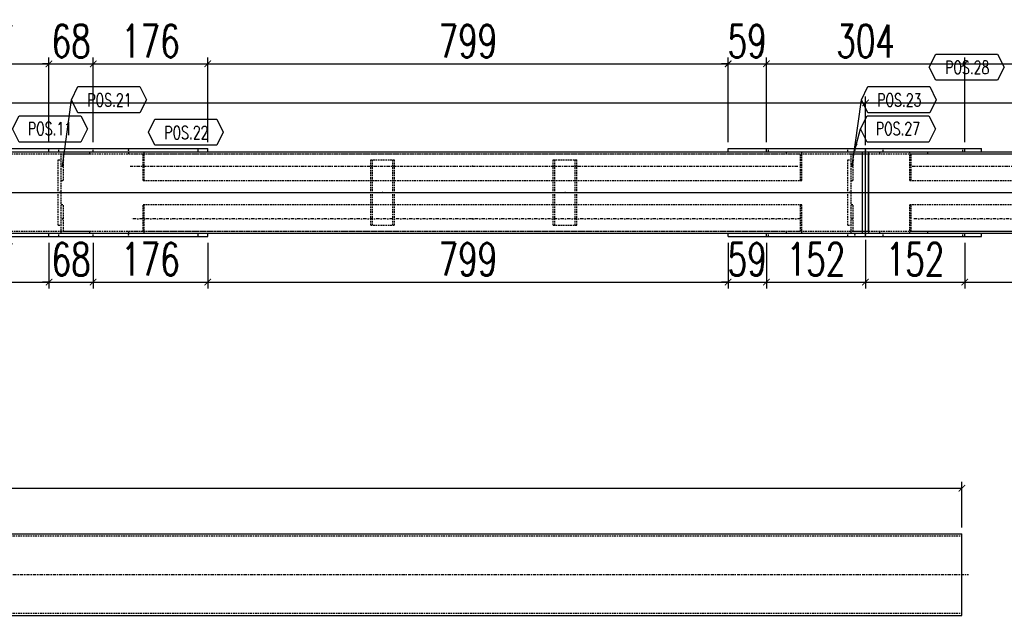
# Model space of a CAD drawing. Header units: feet. Extents: x -13577 to 173285, y -65833 to 34873.
# Tile 88 of 127: x 78324 to 79835, y -56091 to -55177. Entities that reach past the tile are written whole.
import ezdxf
from ezdxf.enums import TextEntityAlignment as Align

# ---------------------------------------------------------------- set-up
doc = ezdxf.new("R2010")
doc.units = ezdxf.units.FT
doc.header["$LTSCALE"] = 10
doc.header["$MEASUREMENT"] = 0
doc.linetypes.add('DASHDOT', pattern=[1, 0.5, -0.25, 0, -0.25])
doc.linetypes.add('HIDDEN', pattern=[0.375, 0.25, -0.125])
doc.layers.get('0').update_dxf_attribs({"linetype": 'CONTINUOUS'})
doc.layers.get('Defpoints').update_dxf_attribs({"linetype": 'CONTINUOUS'})
for name, color, linetype in [('A', 2, 'DASHDOT'), ('FORIR', 4, 'CONTINUOUS'), ('G', 3, 'CONTINUOUS'), ('POS_BOX', 6, 'CONTINUOUS'), ('POS_DES', 2, 'CONTINUOUS'), ('POS_MAT', 2, 'CONTINUOUS'), ('POS_NOT', 2, 'CONTINUOUS'), ('TR', 6, 'HIDDEN'), ('TXT1', 7, 'CONTINUOUS')]:
    doc.layers.add(name, color=color, linetype=linetype)
doc.styles.add('1', font='romans.shx', dxfattribs={"width": 0.7, "height": 50})
doc.styles.add('POS', font='ROMANS', dxfattribs={"width": 0.7})
doc.dimstyles.get("Standard").update_dxf_attribs({"dimtxt": 50, "dimasz": 1, "dimexe": 1, "dimexo": 1, "dimgap": 1, "dimtad": 1, "dimdec": 0, "dimdsep": 46, "dimtxsty": '1', "dimblk": 'ARCHTICK', "dimcen": 3, "dimclrd": 1, "dimclre": 1, "dimclrt": 3, "dimadec": 0, "dimazin": 0, "dimtfac": 1, "dimtdec": 0, "dimtix": 1, "dimtmove": 0, "dimatfit": 3, "dimfxl": 0, "dimtolj": 1, "dimarcsym": 0})

# ---------------------------------------------------------------- blocks, each defined once
blk = doc.blocks.new('P8_LAM')
blk.add_line((5.75, -3.08), (5.75, -3.08))
at = {"layer": 'POS_BOX'}
blk.add_lwpolyline([(11.5, 0), (10.5, -2), (1, -2), (0, 0), (1, 2), (10.5, 2)], close=True, dxfattribs=at)
at = {"style": 'POS', "width": 0.7}
blk.add_attdef('POS_PEZ', text='', height=2, dxfattribs=at).set_placement((5.75, -0.95), align=Align.CENTER)
at = {"style": 'POS', "width": 0.7, "flags": 1}
for tag, p in [('MAR_PEZ', (1, -3.15)), ('QTA_PEZ', (1, -3.69)), ('SUN_LIS', (1, -4.84)), ('PUN_LIS', (1, -4.3)), ('COD_PEZ', (1, -5.95)), ('MCL_PEZ', (1, -5.41)), ('DIM_PRO', (1, -6.59))]:
    blk.add_attdef(tag, p, '', height=0.35, dxfattribs=at)
at = {"layer": 'POS_DES', "style": 'POS', "width": 0.7, "flags": 1}
for tag, p in [('SPE_PRO', (3.38, -4.66)), ('LAR_PRO', (3.4, -4.12)), ('LUN_PRO', (3.37, -5.17))]:
    blk.add_attdef(tag, p, '', height=0.35, dxfattribs=at)
at = {"layer": 'POS_MAT', "style": 'POS', "width": 0.7, "flags": 1}
blk.add_attdef('MAT_PRO', text='', height=0.35, dxfattribs=at).set_placement((4.3, -3.18), align=Align.CENTER)
at = {"layer": 'POS_NOT', "style": 'POS', "width": 0.7, "flags": 1}
blk.add_attdef('NOT_PEZ', (3.41, -3.62), '', height=0.35, dxfattribs=at)
blk = doc.blocks.new('_ArchTick')
at = {"color": 0, "linetype": 'ByBlock', "const_width": 0.15}
blk.add_lwpolyline([(-0.5, -0.5), (0.5, 0.5)], dxfattribs=at)
blk = doc.blocks.new('P8_PRO')
at = {"layer": 'POS_BOX'}
blk.add_lwpolyline([(11.5, 0), (10.5, -2), (1, -2), (0, 0), (1, 2), (10.5, 2)], close=True, dxfattribs=at)
at = {"style": 'POS', "width": 0.7}
blk.add_attdef('POS_PEZ', text='', height=2, dxfattribs=at).set_placement((5.83, -1.05), align=Align.CENTER)
at = {"style": 'POS', "width": 0.7, "flags": 1}
for tag, p in [('MAR_PEZ', (1, -2.92)), ('QTA_PEZ', (1, -3.45)), ('SUN_LIS', (1, -4.58)), ('PUN_LIS', (1, -4.05)), ('COD_PEZ', (1, -5.68)), ('MCL_PEZ', (1, -5.14)), ('DIM_PRO', (1, -6.27))]:
    blk.add_attdef(tag, p, '', height=0.35, dxfattribs=at)
at = {"layer": 'POS_DES', "style": 'POS', "width": 0.7, "flags": 1}
for tag, p in [('NOM_PRO', (2.84, -2.9)), ('LUN_PRO', (2.82, -4.54))]:
    blk.add_attdef(tag, p, '', height=0.35, dxfattribs=at)
at = {"layer": 'POS_MAT', "style": 'POS', "width": 0.7, "flags": 1}
blk.add_attdef('MAT_PRO', (2.83, -3.44), '', height=0.35, dxfattribs=at)
at = {"layer": 'POS_NOT', "style": 'POS', "width": 0.7, "flags": 1}
blk.add_attdef('NOT_PEZ', (2.82, -4.01), '', height=0.35, dxfattribs=at)
blk = doc.blocks.new('3D_INFOPOS')
blk.add_point((0, 0))
at = {"layer": 'FORIR', "flags": 1}
for tag, p in [('POS_PEZ', (7.6, -4.3)), ('MAT_PRO', (7.6, -11.9))]:
    blk.add_attdef(tag, p, '', height=5.26, dxfattribs=at)
blk = doc.blocks.new('*D288')
at = {"layer": 'Defpoints', "color": 0}
for p in [(78171.6, -55509.4), (78368.7, -55509.4), (78368.7, -55579.4)]:
    blk.add_point(p, dxfattribs=at)
at = {"layer": 'TXT1', "color": 1, "lineweight": -2, "transparency": 16777216}
for p, q in [((78171.6, -55519.4), (78171.6, -55589.4)), ((78368.7, -55519.4), (78368.7, -55589.4)), ((78171.6, -55579.4), (78368.7, -55579.4))]:
    blk.add_line(p, q, dxfattribs=at)
at = {"layer": 'TXT1', "color": 1, "lineweight": -2, "transparency": 16777216, "xscale": 10, "yscale": 10, "zscale": 10, "rotation": 180}
blk.add_blockref('_ArchTick', (78171.6, -55579.4), dxfattribs=at)
at = {"layer": 'TXT1', "color": 1, "lineweight": -2, "transparency": 16777216, "xscale": 10, "yscale": 10, "zscale": 10}
blk.add_blockref('_ArchTick', (78368.7, -55579.4), dxfattribs=at)
at = {"layer": 'TXT1', "color": 3, "transparency": 16777216, "insert": (78270.1, -55544.4), "char_height": 50, "attachment_point": 5, "style": '1'}
blk.add_mtext('\\A1;197', dxfattribs=at)
blk = doc.blocks.new('*D289')
at = {"layer": 'Defpoints', "color": 0}
for p in [(78368.7, -55509.4), (78436.6, -55509.4), (78436.6, -55579.4)]:
    blk.add_point(p, dxfattribs=at)
at = {"layer": 'TXT1', "color": 1, "lineweight": -2, "transparency": 16777216}
for p, q in [((78368.7, -55519.4), (78368.7, -55589.4)), ((78436.6, -55519.4), (78436.6, -55589.4)), ((78368.7, -55579.4), (78358.7, -55579.4)), ((78368.7, -55579.4), (78436.6, -55579.4)), ((78436.6, -55579.4), (78446.6, -55579.4))]:
    blk.add_line(p, q, dxfattribs=at)
at = {"layer": 'TXT1', "color": 1, "lineweight": -2, "transparency": 16777216, "xscale": 10, "yscale": 10, "zscale": 10}
blk.add_blockref('_ArchTick', (78368.7, -55579.4), dxfattribs=at)
at = {"layer": 'TXT1', "color": 1, "lineweight": -2, "transparency": 16777216, "xscale": 10, "yscale": 10, "zscale": 10, "rotation": 180}
blk.add_blockref('_ArchTick', (78436.6, -55579.4), dxfattribs=at)
at = {"layer": 'TXT1', "color": 3, "transparency": 16777216, "insert": (78402.6, -55544.4), "char_height": 50, "attachment_point": 5, "style": '1'}
blk.add_mtext('\\A1;68', dxfattribs=at)
blk = doc.blocks.new('*D290')
at = {"layer": 'Defpoints', "color": 0}
for p in [(78436.6, -55509.4), (78612.4, -55509.4), (78612.4, -55579.4)]:
    blk.add_point(p, dxfattribs=at)
at = {"layer": 'TXT1', "color": 1, "lineweight": -2, "transparency": 16777216}
for p, q in [((78436.6, -55519.4), (78436.6, -55589.4)), ((78612.4, -55519.4), (78612.4, -55589.4)), ((78436.6, -55579.4), (78612.4, -55579.4))]:
    blk.add_line(p, q, dxfattribs=at)
at = {"layer": 'TXT1', "color": 1, "lineweight": -2, "transparency": 16777216, "xscale": 10, "yscale": 10, "zscale": 10, "rotation": 180}
blk.add_blockref('_ArchTick', (78436.6, -55579.4), dxfattribs=at)
at = {"layer": 'TXT1', "color": 1, "lineweight": -2, "transparency": 16777216, "xscale": 10, "yscale": 10, "zscale": 10}
blk.add_blockref('_ArchTick', (78612.4, -55579.4), dxfattribs=at)
at = {"layer": 'TXT1', "color": 3, "transparency": 16777216, "insert": (78524.5, -55544.4), "char_height": 50, "attachment_point": 5, "style": '1'}
blk.add_mtext('\\A1;176', dxfattribs=at)
blk = doc.blocks.new('*D291')
at = {"layer": 'Defpoints', "color": 0}
for p in [(78612.4, -55509.4), (79411.2, -55509.4), (79411.2, -55579.4)]:
    blk.add_point(p, dxfattribs=at)
at = {"layer": 'TXT1', "color": 1, "lineweight": -2, "transparency": 16777216}
for p, q in [((78612.4, -55519.4), (78612.4, -55589.4)), ((79411.2, -55519.4), (79411.2, -55589.4)), ((78612.4, -55579.4), (79411.2, -55579.4))]:
    blk.add_line(p, q, dxfattribs=at)
at = {"layer": 'TXT1', "color": 1, "lineweight": -2, "transparency": 16777216, "xscale": 10, "yscale": 10, "zscale": 10, "rotation": 180}
blk.add_blockref('_ArchTick', (78612.4, -55579.4), dxfattribs=at)
at = {"layer": 'TXT1', "color": 1, "lineweight": -2, "transparency": 16777216, "xscale": 10, "yscale": 10, "zscale": 10}
blk.add_blockref('_ArchTick', (79411.2, -55579.4), dxfattribs=at)
at = {"layer": 'TXT1', "color": 3, "transparency": 16777216, "insert": (79011.8, -55544.4), "char_height": 50, "attachment_point": 5, "style": '1'}
blk.add_mtext('\\A1;799', dxfattribs=at)
blk = doc.blocks.new('*D292')
at = {"layer": 'Defpoints', "color": 0}
for p in [(79411.2, -55509.4), (79469.9, -55509.4), (79469.9, -55579.4)]:
    blk.add_point(p, dxfattribs=at)
at = {"layer": 'TXT1', "color": 1, "lineweight": -2, "transparency": 16777216}
for p, q in [((79411.2, -55519.4), (79411.2, -55589.4)), ((79469.9, -55519.4), (79469.9, -55589.4)), ((79411.2, -55579.4), (79401.2, -55579.4)), ((79411.2, -55579.4), (79469.9, -55579.4)), ((79469.9, -55579.4), (79479.9, -55579.4))]:
    blk.add_line(p, q, dxfattribs=at)
at = {"layer": 'TXT1', "color": 1, "lineweight": -2, "transparency": 16777216, "xscale": 10, "yscale": 10, "zscale": 10}
blk.add_blockref('_ArchTick', (79411.2, -55579.4), dxfattribs=at)
at = {"layer": 'TXT1', "color": 1, "lineweight": -2, "transparency": 16777216, "xscale": 10, "yscale": 10, "zscale": 10, "rotation": 180}
blk.add_blockref('_ArchTick', (79469.9, -55579.4), dxfattribs=at)
at = {"layer": 'TXT1', "color": 3, "transparency": 16777216, "insert": (79440.5, -55544.4), "char_height": 50, "attachment_point": 5, "style": '1'}
blk.add_mtext('\\A1;59', dxfattribs=at)
blk = doc.blocks.new('*D293')
at = {"layer": 'Defpoints', "color": 0}
for p in [(79469.9, -55509.4), (79622.1, -55504.4), (79622.1, -55579.4)]:
    blk.add_point(p, dxfattribs=at)
at = {"layer": 'TXT1', "color": 1, "lineweight": -2, "transparency": 16777216}
for p, q in [((79469.9, -55519.4), (79469.9, -55589.4)), ((79622.1, -55514.4), (79622.1, -55589.4)), ((79469.9, -55579.4), (79622.1, -55579.4))]:
    blk.add_line(p, q, dxfattribs=at)
at = {"layer": 'TXT1', "color": 1, "lineweight": -2, "transparency": 16777216, "xscale": 10, "yscale": 10, "zscale": 10, "rotation": 180}
blk.add_blockref('_ArchTick', (79469.9, -55579.4), dxfattribs=at)
at = {"layer": 'TXT1', "color": 1, "lineweight": -2, "transparency": 16777216, "xscale": 10, "yscale": 10, "zscale": 10}
blk.add_blockref('_ArchTick', (79622.1, -55579.4), dxfattribs=at)
at = {"layer": 'TXT1', "color": 3, "transparency": 16777216, "insert": (79546, -55544.4), "char_height": 50, "attachment_point": 5, "style": '1'}
blk.add_mtext('\\A1;152', dxfattribs=at)
blk = doc.blocks.new('*D294')
at = {"layer": 'Defpoints', "color": 0}
for p in [(79622.1, -55504.4), (79774.4, -55509.4), (79774.4, -55579.4)]:
    blk.add_point(p, dxfattribs=at)
at = {"layer": 'TXT1', "color": 1, "lineweight": -2, "transparency": 16777216}
for p, q in [((79622.1, -55514.4), (79622.1, -55589.4)), ((79774.4, -55519.4), (79774.4, -55589.4)), ((79622.1, -55579.4), (79774.4, -55579.4))]:
    blk.add_line(p, q, dxfattribs=at)
at = {"layer": 'TXT1', "color": 1, "lineweight": -2, "transparency": 16777216, "xscale": 10, "yscale": 10, "zscale": 10, "rotation": 180}
blk.add_blockref('_ArchTick', (79622.1, -55579.4), dxfattribs=at)
at = {"layer": 'TXT1', "color": 1, "lineweight": -2, "transparency": 16777216, "xscale": 10, "yscale": 10, "zscale": 10}
blk.add_blockref('_ArchTick', (79774.4, -55579.4), dxfattribs=at)
at = {"layer": 'TXT1', "color": 3, "transparency": 16777216, "insert": (79698.2, -55544.4), "char_height": 50, "attachment_point": 5, "style": '1'}
blk.add_mtext('\\A1;152', dxfattribs=at)
blk = doc.blocks.new('*D295')
at = {"layer": 'Defpoints', "color": 0}
for p in [(79774.4, -55509.4), (80582, -55504.4), (80582, -55579.4)]:
    blk.add_point(p, dxfattribs=at)
at = {"layer": 'TXT1', "color": 1, "lineweight": -2, "transparency": 16777216}
for p, q in [((79774.4, -55519.4), (79774.4, -55589.4)), ((80582, -55514.4), (80582, -55589.4)), ((79774.4, -55579.4), (80582, -55579.4))]:
    blk.add_line(p, q, dxfattribs=at)
at = {"layer": 'TXT1', "color": 1, "lineweight": -2, "transparency": 16777216, "xscale": 10, "yscale": 10, "zscale": 10, "rotation": 180}
blk.add_blockref('_ArchTick', (79774.4, -55579.4), dxfattribs=at)
at = {"layer": 'TXT1', "color": 1, "lineweight": -2, "transparency": 16777216, "xscale": 10, "yscale": 10, "zscale": 10}
blk.add_blockref('_ArchTick', (80582, -55579.4), dxfattribs=at)
at = {"layer": 'TXT1', "color": 3, "transparency": 16777216, "insert": (80178.2, -55544.4), "char_height": 50, "attachment_point": 5, "style": '1'}
blk.add_mtext('\\A1;808', dxfattribs=at)
blk = doc.blocks.new('*D297')
at = {"layer": 'Defpoints', "color": 0}
for p in [(79622.1, -55304.4), (74772.1, -55379.4), (79622.1, -55379.4)]:
    blk.add_point(p, dxfattribs=at)
at = {"layer": 'TXT1', "color": 1, "lineweight": -2, "transparency": 16777216}
for p, q in [((74772.1, -55369.4), (74772.1, -55294.4)), ((79622.1, -55369.4), (79622.1, -55294.4)), ((74772.1, -55304.4), (79622.1, -55304.4))]:
    blk.add_line(p, q, dxfattribs=at)
at = {"layer": 'TXT1', "color": 1, "lineweight": -2, "transparency": 16777216, "xscale": 10, "yscale": 10, "zscale": 10, "rotation": 180}
blk.add_blockref('_ArchTick', (74772.1, -55304.4), dxfattribs=at)
at = {"layer": 'TXT1', "color": 1, "lineweight": -2, "transparency": 16777216, "xscale": 10, "yscale": 10, "zscale": 10}
blk.add_blockref('_ArchTick', (79622.1, -55304.4), dxfattribs=at)
at = {"layer": 'TXT1', "color": 3, "transparency": 16777216, "insert": (77197.1, -55269.4), "char_height": 50, "attachment_point": 5, "style": '1'}
blk.add_mtext('\\A1;4850', dxfattribs=at)
blk = doc.blocks.new('*D298')
at = {"layer": 'Defpoints', "color": 0}
for p in [(80582, -55304.4), (79622.1, -55379.4), (80582, -55379.4)]:
    blk.add_point(p, dxfattribs=at)
at = {"layer": 'TXT1', "color": 1, "lineweight": -2, "transparency": 16777216}
for p, q in [((79622.1, -55369.4), (79622.1, -55294.4)), ((80582, -55369.4), (80582, -55294.4)), ((79622.1, -55304.4), (80582, -55304.4))]:
    blk.add_line(p, q, dxfattribs=at)
at = {"layer": 'TXT1', "color": 1, "lineweight": -2, "transparency": 16777216, "xscale": 10, "yscale": 10, "zscale": 10, "rotation": 180}
blk.add_blockref('_ArchTick', (79622.1, -55304.4), dxfattribs=at)
at = {"layer": 'TXT1', "color": 1, "lineweight": -2, "transparency": 16777216, "xscale": 10, "yscale": 10, "zscale": 10}
blk.add_blockref('_ArchTick', (80582, -55304.4), dxfattribs=at)
at = {"layer": 'TXT1', "color": 3, "transparency": 16777216, "insert": (80102.1, -55269.4), "char_height": 50, "attachment_point": 5, "style": '1'}
blk.add_mtext('\\A1;960', dxfattribs=at)
blk = doc.blocks.new('*D314')
at = {"layer": 'Defpoints', "color": 0}
for p in [(78368.7, -55244.4), (78171.6, -55374.4), (78368.7, -55374.4)]:
    blk.add_point(p, dxfattribs=at)
at = {"layer": 'TXT1', "color": 1, "lineweight": -2, "transparency": 16777216}
for p, q in [((78171.6, -55364.4), (78171.6, -55234.4)), ((78368.7, -55364.4), (78368.7, -55234.4)), ((78171.6, -55244.4), (78368.7, -55244.4))]:
    blk.add_line(p, q, dxfattribs=at)
at = {"layer": 'TXT1', "color": 1, "lineweight": -2, "transparency": 16777216, "xscale": 10, "yscale": 10, "zscale": 10, "rotation": 180}
blk.add_blockref('_ArchTick', (78171.6, -55244.4), dxfattribs=at)
at = {"layer": 'TXT1', "color": 1, "lineweight": -2, "transparency": 16777216, "xscale": 10, "yscale": 10, "zscale": 10}
blk.add_blockref('_ArchTick', (78368.7, -55244.4), dxfattribs=at)
at = {"layer": 'TXT1', "color": 3, "transparency": 16777216, "insert": (78270.1, -55209.4), "char_height": 50, "attachment_point": 5, "style": '1'}
blk.add_mtext('\\A1;197', dxfattribs=at)
blk = doc.blocks.new('*D315')
at = {"layer": 'Defpoints', "color": 0}
for p in [(78436.6, -55244.4), (78368.7, -55374.4), (78436.6, -55374.4)]:
    blk.add_point(p, dxfattribs=at)
at = {"layer": 'TXT1', "color": 1, "lineweight": -2, "transparency": 16777216}
for p, q in [((78368.7, -55364.4), (78368.7, -55234.4)), ((78436.6, -55364.4), (78436.6, -55234.4)), ((78368.7, -55244.4), (78358.7, -55244.4)), ((78368.7, -55244.4), (78436.6, -55244.4)), ((78436.6, -55244.4), (78446.6, -55244.4))]:
    blk.add_line(p, q, dxfattribs=at)
at = {"layer": 'TXT1', "color": 1, "lineweight": -2, "transparency": 16777216, "xscale": 10, "yscale": 10, "zscale": 10}
blk.add_blockref('_ArchTick', (78368.7, -55244.4), dxfattribs=at)
at = {"layer": 'TXT1', "color": 1, "lineweight": -2, "transparency": 16777216, "xscale": 10, "yscale": 10, "zscale": 10, "rotation": 180}
blk.add_blockref('_ArchTick', (78436.6, -55244.4), dxfattribs=at)
at = {"layer": 'TXT1', "color": 3, "transparency": 16777216, "insert": (78402.6, -55209.4), "char_height": 50, "attachment_point": 5, "style": '1'}
blk.add_mtext('\\A1;68', dxfattribs=at)
blk = doc.blocks.new('*D316')
at = {"layer": 'Defpoints', "color": 0}
for p in [(78612.4, -55244.4), (78436.6, -55374.4), (78612.4, -55374.4)]:
    blk.add_point(p, dxfattribs=at)
at = {"layer": 'TXT1', "color": 1, "lineweight": -2, "transparency": 16777216}
for p, q in [((78436.6, -55364.4), (78436.6, -55234.4)), ((78612.4, -55364.4), (78612.4, -55234.4)), ((78436.6, -55244.4), (78612.4, -55244.4))]:
    blk.add_line(p, q, dxfattribs=at)
at = {"layer": 'TXT1', "color": 1, "lineweight": -2, "transparency": 16777216, "xscale": 10, "yscale": 10, "zscale": 10, "rotation": 180}
blk.add_blockref('_ArchTick', (78436.6, -55244.4), dxfattribs=at)
at = {"layer": 'TXT1', "color": 1, "lineweight": -2, "transparency": 16777216, "xscale": 10, "yscale": 10, "zscale": 10}
blk.add_blockref('_ArchTick', (78612.4, -55244.4), dxfattribs=at)
at = {"layer": 'TXT1', "color": 3, "transparency": 16777216, "insert": (78524.5, -55209.4), "char_height": 50, "attachment_point": 5, "style": '1'}
blk.add_mtext('\\A1;176', dxfattribs=at)
blk = doc.blocks.new('*D317')
at = {"layer": 'Defpoints', "color": 0}
for p in [(79411.2, -55244.4), (78612.4, -55374.4), (79411.2, -55374.4)]:
    blk.add_point(p, dxfattribs=at)
at = {"layer": 'TXT1', "color": 1, "lineweight": -2, "transparency": 16777216}
for p, q in [((78612.4, -55364.4), (78612.4, -55234.4)), ((79411.2, -55364.4), (79411.2, -55234.4)), ((78612.4, -55244.4), (79411.2, -55244.4))]:
    blk.add_line(p, q, dxfattribs=at)
at = {"layer": 'TXT1', "color": 1, "lineweight": -2, "transparency": 16777216, "xscale": 10, "yscale": 10, "zscale": 10, "rotation": 180}
blk.add_blockref('_ArchTick', (78612.4, -55244.4), dxfattribs=at)
at = {"layer": 'TXT1', "color": 1, "lineweight": -2, "transparency": 16777216, "xscale": 10, "yscale": 10, "zscale": 10}
blk.add_blockref('_ArchTick', (79411.2, -55244.4), dxfattribs=at)
at = {"layer": 'TXT1', "color": 3, "transparency": 16777216, "insert": (79011.8, -55209.4), "char_height": 50, "attachment_point": 5, "style": '1'}
blk.add_mtext('\\A1;799', dxfattribs=at)
blk = doc.blocks.new('*D318')
at = {"layer": 'Defpoints', "color": 0}
for p in [(79469.9, -55244.4), (79411.2, -55374.4), (79469.9, -55374.4)]:
    blk.add_point(p, dxfattribs=at)
at = {"layer": 'TXT1', "color": 1, "lineweight": -2, "transparency": 16777216}
for p, q in [((79411.2, -55364.4), (79411.2, -55234.4)), ((79469.9, -55364.4), (79469.9, -55234.4)), ((79411.2, -55244.4), (79401.2, -55244.4)), ((79411.2, -55244.4), (79469.9, -55244.4)), ((79469.9, -55244.4), (79479.9, -55244.4))]:
    blk.add_line(p, q, dxfattribs=at)
at = {"layer": 'TXT1', "color": 1, "lineweight": -2, "transparency": 16777216, "xscale": 10, "yscale": 10, "zscale": 10}
blk.add_blockref('_ArchTick', (79411.2, -55244.4), dxfattribs=at)
at = {"layer": 'TXT1', "color": 1, "lineweight": -2, "transparency": 16777216, "xscale": 10, "yscale": 10, "zscale": 10, "rotation": 180}
blk.add_blockref('_ArchTick', (79469.9, -55244.4), dxfattribs=at)
at = {"layer": 'TXT1', "color": 3, "transparency": 16777216, "insert": (79440.5, -55209.4), "char_height": 50, "attachment_point": 5, "style": '1'}
blk.add_mtext('\\A1;59', dxfattribs=at)
blk = doc.blocks.new('*D319')
at = {"layer": 'Defpoints', "color": 0}
for p in [(79774.4, -55244.4), (79469.9, -55374.4), (79774.4, -55374.4)]:
    blk.add_point(p, dxfattribs=at)
at = {"layer": 'TXT1', "color": 1, "lineweight": -2, "transparency": 16777216}
for p, q in [((79469.9, -55364.4), (79469.9, -55234.4)), ((79774.4, -55364.4), (79774.4, -55234.4)), ((79469.9, -55244.4), (79774.4, -55244.4))]:
    blk.add_line(p, q, dxfattribs=at)
at = {"layer": 'TXT1', "color": 1, "lineweight": -2, "transparency": 16777216, "xscale": 10, "yscale": 10, "zscale": 10, "rotation": 180}
blk.add_blockref('_ArchTick', (79469.9, -55244.4), dxfattribs=at)
at = {"layer": 'TXT1', "color": 1, "lineweight": -2, "transparency": 16777216, "xscale": 10, "yscale": 10, "zscale": 10}
blk.add_blockref('_ArchTick', (79774.4, -55244.4), dxfattribs=at)
at = {"layer": 'TXT1', "color": 3, "transparency": 16777216, "insert": (79622.1, -55209.4), "char_height": 50, "attachment_point": 5, "style": '1'}
blk.add_mtext('\\A1;304', dxfattribs=at)
blk = doc.blocks.new('*D320')
at = {"layer": 'Defpoints', "color": 0}
for p in [(80582, -55244.4), (79774.4, -55374.4), (80582, -55379.4)]:
    blk.add_point(p, dxfattribs=at)
at = {"layer": 'TXT1', "color": 1, "lineweight": -2, "transparency": 16777216}
for p, q in [((79774.4, -55364.4), (79774.4, -55234.4)), ((80582, -55369.4), (80582, -55234.4)), ((79774.4, -55244.4), (80582, -55244.4))]:
    blk.add_line(p, q, dxfattribs=at)
at = {"layer": 'TXT1', "color": 1, "lineweight": -2, "transparency": 16777216, "xscale": 10, "yscale": 10, "zscale": 10, "rotation": 180}
blk.add_blockref('_ArchTick', (79774.4, -55244.4), dxfattribs=at)
at = {"layer": 'TXT1', "color": 1, "lineweight": -2, "transparency": 16777216, "xscale": 10, "yscale": 10, "zscale": 10}
blk.add_blockref('_ArchTick', (80582, -55244.4), dxfattribs=at)
at = {"layer": 'TXT1', "color": 3, "transparency": 16777216, "insert": (80178.2, -55209.4), "char_height": 50, "attachment_point": 5, "style": '1'}
blk.add_mtext('\\A1;808', dxfattribs=at)
blk = doc.blocks.new('*D1145')
at = {"layer": 'Defpoints', "color": 0}
for p in [(79770.1, -55896), (74920.1, -55966), (79770.1, -55966)]:
    blk.add_point(p, dxfattribs=at)
at = {"layer": 'TXT1', "color": 1, "lineweight": -2, "transparency": 16777216}
for p, q in [((74920.1, -55956), (74920.1, -55886)), ((79770.1, -55956), (79770.1, -55886)), ((74920.1, -55896), (79770.1, -55896))]:
    blk.add_line(p, q, dxfattribs=at)
at = {"layer": 'TXT1', "color": 1, "lineweight": -2, "transparency": 16777216, "xscale": 10, "yscale": 10, "zscale": 10, "rotation": 180}
blk.add_blockref('_ArchTick', (74920.1, -55896), dxfattribs=at)
at = {"layer": 'TXT1', "color": 1, "lineweight": -2, "transparency": 16777216, "xscale": 10, "yscale": 10, "zscale": 10}
blk.add_blockref('_ArchTick', (79770.1, -55896), dxfattribs=at)
at = {"layer": 'TXT1', "color": 3, "transparency": 16777216, "insert": (77345.1, -55861), "char_height": 50, "attachment_point": 5, "style": '1'}
blk.add_mtext('\\A1;4850', dxfattribs=at)

msp = doc.modelspace()

# ---------------------------------------------------------------- linework, layer by layer
at = {"layer": 'A'}
for p, q in [((78493.1, -55401.4), (79522.5, -55401.4)), ((79693.9, -55401.4), (80519.3, -55401.4)), ((74762.1, -55441.9), (79632.1, -55441.9)), ((74763.6, -55441.9), (79629.6, -55441.9)), ((79612.1, -55441.9), (80591, -55441.9)), ((79614.6, -55441.9), (80589.5, -55441.9)), ((79522.5, -55482.4), (78493.1, -55482.4)), ((80519.3, -55482.4), (79693.9, -55482.4)), ((74910.1, -56028.5), (79780.1, -56028.5))]:
    msp.add_line(p, q, dxfattribs=at)
at = {"layer": 'G'}
for p, q in [((78171.6, -55374.4), (78612.4, -55374.4)), ((78368.7, -55379.4), (78368.7, -55374.4)), ((78597.5, -55379.4), (78597.5, -55374.4)), ((78612.4, -55379.4), (78612.4, -55374.4)), ((79411.2, -55374.4), (79800.1, -55374.4)), ((79411.2, -55379.4), (79411.2, -55374.4)), ((79469.9, -55379.4), (79469.9, -55374.4)), ((79622.1, -55382.4), (79622.1, -55374.4)), ((79774.4, -55379.4), (79774.4, -55374.4)), ((79800.1, -55379.4), (79800.1, -55374.4)), ((74072.1, -55379.4), (80582, -55379.4)), ((79617.2, -55504.4), (79617.2, -55379.4)), ((79617.5, -55501.4), (79617.5, -55382.4)), ((79617.5, -55382.4), (79626.8, -55382.4)), ((79617.5, -55382.6), (79626.8, -55382.6)), ((79622.1, -55501.2), (79622.1, -55382.6)), ((79626.8, -55501.4), (79626.8, -55382.4)), ((79627.1, -55504.4), (79627.1, -55379.4)), ((74072.1, -55504.4), (80582, -55504.4)), ((78171.6, -55509.4), (78612.4, -55509.4)), ((78368.7, -55509.4), (78368.7, -55504.4)), ((78597.5, -55509.4), (78597.5, -55504.4)), ((78612.4, -55509.4), (78612.4, -55504.4)), ((79411.2, -55509.4), (79411.2, -55504.4)), ((79411.2, -55509.4), (79800.1, -55509.4)), ((79469.9, -55509.4), (79469.9, -55504.4)), ((79617.5, -55501.2), (79626.8, -55501.2)), ((79617.5, -55501.4), (79626.8, -55501.4)), ((79622.1, -55509.4), (79622.1, -55501.4)), ((79774.4, -55509.4), (79774.4, -55504.4)), ((79800.1, -55509.4), (79800.1, -55504.4)), ((74920.1, -55966), (79770.1, -55966)), ((79770.1, -56091), (79770.1, -55966)), ((74920.1, -56091), (79770.1, -56091))]:
    msp.add_line(p, q, dxfattribs=at)
at = {"layer": 'TR'}
for p, q in [((78383.6, -55379.4), (78383.6, -55374.4)), ((78436.6, -55379.4), (78436.6, -55374.4)), ((79472.9, -55379.4), (79472.9, -55374.4)), ((79595.1, -55379.4), (79595.1, -55374.4)), ((79649.1, -55379.4), (79649.1, -55374.4)), ((79771.4, -55379.4), (79771.4, -55374.4)), ((74122.1, -55382.4), (79617.5, -55382.4)), ((78382.6, -55391.9), (78387.6, -55391.9)), ((78382.6, -55491.9), (78382.6, -55391.9)), ((78387.6, -55504.4), (78387.6, -55379.4)), ((78390.8, -55382.6), (78431.6, -55382.6)), ((78390.8, -55423.4), (78390.8, -55382.6)), ((78431.6, -55382.6), (78431.6, -55379.4)), ((78491.3, -55382.6), (78491.3, -55379.4)), ((78491.3, -55382.6), (79522.5, -55382.6)), ((78513.1, -55423.4), (78513.1, -55382.6)), ((78514.8, -55423.4), (78514.8, -55379.4)), ((78862.5, -55391.9), (78899.1, -55391.9)), ((78862.5, -55491.9), (78862.5, -55391.9)), ((78865.2, -55491.9), (78865.2, -55391.9)), ((78896.4, -55491.9), (78896.4, -55391.9)), ((78899.1, -55491.9), (78899.1, -55391.9)), ((79142.6, -55391.9), (79179.1, -55391.9)), ((79142.6, -55491.9), (79142.6, -55391.9)), ((79145.3, -55491.9), (79145.3, -55391.9)), ((79176.5, -55491.9), (79176.5, -55391.9)), ((79179.1, -55491.9), (79179.1, -55391.9)), ((79500.8, -55382.6), (79500.8, -55379.4)), ((79522.5, -55423.4), (79522.5, -55382.6)), ((79524.2, -55423.4), (79524.2, -55379.4)), ((79595.1, -55391.9), (79600.1, -55391.9)), ((79595.1, -55491.9), (79595.1, -55391.9)), ((79600.1, -55504.4), (79600.1, -55379.4)), ((79603.3, -55382.6), (79617.5, -55382.6)), ((79603.3, -55423.4), (79603.3, -55382.6)), ((79622.1, -55382.6), (79622.1, -55382.4)), ((79626.8, -55382.4), (80581.7, -55382.4)), ((79626.8, -55382.6), (79644.1, -55382.6)), ((79644.1, -55382.6), (79644.1, -55379.4)), ((79689.9, -55423.4), (79689.9, -55379.4)), ((79692, -55423.4), (79692, -55382.6)), ((79692, -55382.6), (80523.3, -55382.6)), ((79717.9, -55382.6), (79717.9, -55379.4)), ((78387.6, -55423.4), (78390.8, -55423.4)), ((78513.1, -55423.4), (79524.2, -55423.4)), ((79600.1, -55423.4), (79603.3, -55423.4)), ((79689.9, -55423.4), (80497.3, -55423.4)), ((78387.6, -55460.4), (78390.8, -55460.4)), ((78390.8, -55501.2), (78390.8, -55460.4)), ((78513.1, -55501.2), (78513.1, -55460.4)), ((78513.1, -55460.4), (79524.2, -55460.4)), ((78514.8, -55504.4), (78514.8, -55460.4)), ((79522.5, -55501.2), (79522.5, -55460.4)), ((79524.2, -55504.4), (79524.2, -55460.4)), ((79600.1, -55460.4), (79603.3, -55460.4)), ((79603.3, -55501.2), (79603.3, -55460.4)), ((79689.9, -55504.4), (79689.9, -55460.4)), ((79689.9, -55460.4), (80497.3, -55460.4)), ((79692, -55501.2), (79692, -55460.4)), ((78382.6, -55491.9), (78387.6, -55491.9)), ((78862.5, -55491.9), (78899.1, -55491.9)), ((79142.6, -55491.9), (79179.1, -55491.9)), ((79595.1, -55491.9), (79600.1, -55491.9)), ((74122.1, -55501.4), (79617.5, -55501.4)), ((78383.6, -55509.4), (78383.6, -55504.4)), ((78390.8, -55501.2), (78431.6, -55501.2)), ((78431.6, -55504.4), (78431.6, -55501.2)), ((78436.6, -55509.4), (78436.6, -55504.4)), ((78491.3, -55504.4), (78491.3, -55501.2)), ((78491.3, -55501.2), (79522.5, -55501.2)), ((79472.9, -55509.4), (79472.9, -55504.4)), ((79500.8, -55504.4), (79500.8, -55501.2)), ((79595.1, -55509.4), (79595.1, -55504.4)), ((79603.3, -55501.2), (79617.5, -55501.2)), ((79622.1, -55501.2), (79622.1, -55501.4)), ((79626.8, -55501.2), (79644.1, -55501.2)), ((79626.8, -55501.4), (80581.7, -55501.4)), ((79644.1, -55504.4), (79644.1, -55501.2)), ((79649.1, -55509.4), (79649.1, -55504.4)), ((79692, -55501.2), (80523.3, -55501.2)), ((79717.9, -55504.4), (79717.9, -55501.2)), ((79771.4, -55509.4), (79771.4, -55504.4)), ((74920.1, -55969), (79770.1, -55969)), ((74920.1, -56087.9), (79770.1, -56087.9))]:
    msp.add_line(p, q, dxfattribs=at)

# ---------------------------------------------------------------- block references
at = {"xscale": 10, "yscale": 10, "zscale": 10}
for name, p, values in [('P8_PRO', (79719.9, -55249.4), {'POS_PEZ': 'POS.28'}), ('P8_PRO', (78403.2, -55299.4), {'POS_PEZ': 'POS.21'}), ('P8_PRO', (79615.7, -55299.4), {'POS_PEZ': 'POS.23'}), ('P8_LAM', (78312.8, -55344.4), {'POS_PEZ': 'POS.11'}), ('P8_PRO', (78521.3, -55349.4), {'POS_PEZ': 'POS.22'}), ('P8_LAM', (79614.4, -55344.4), {'POS_PEZ': 'POS.27'})]:
    msp.add_blockref(name, p, dxfattribs=at).add_auto_attribs(values)
for p in [(78490.5, -55376.9), (79605.6, -55376.9), (79621.9, -55376.9), (78389.2, -55401.4), (79018.7, -55401.4), (79601.7, -55401.4), (78385.1, -55441.9), (78385.1, -55441.9), (78880.8, -55441.9), (79160.9, -55441.9), (79597.6, -55441.9), (79597.6, -55441.9), (78389.2, -55482.4), (79018.7, -55482.4), (79601.7, -55482.4), (78490.5, -55506.9), (79605.6, -55506.9), (79621.9, -55506.9)]:
    msp.add_blockref('3D_INFOPOS', p)

# ---------------------------------------------------------------- dimensions: what is measured, and where the dimension line sits
at = {"layer": 'TXT1'}
for base, p1, p2, picture, middle in [((78368.7, -55244.4), (78171.6, -55374.4), (78368.7, -55374.4), '*D314', (78270.1, -55209.4)), ((78436.6, -55244.4), (78368.7, -55374.4), (78436.6, -55374.4), '*D315', (78402.6, -55209.4)), ((78612.4, -55244.4), (78436.6, -55374.4), (78612.4, -55374.4), '*D316', (78524.5, -55209.4)), ((79411.2, -55244.4), (78612.4, -55374.4), (79411.2, -55374.4), '*D317', (79011.8, -55209.4)), ((79469.9, -55244.4), (79411.2, -55374.4), (79469.9, -55374.4), '*D318', (79440.5, -55209.4)), ((79774.3652, -55244.4063), (79469.8852, -55374.4063), (79774.3652, -55374.4063), '*D319', (79622.1252, -55209.4063)), ((80582, -55244.4), (79774.4, -55374.4), (80582, -55379.4), '*D320', (80178.2, -55209.4)), ((79622.1, -55304.4), (74772.1, -55379.4), (79622.1, -55379.4), '*D297', (77197.1, -55269.4)), ((80582, -55304.4), (79622.1, -55379.4), (80582, -55379.4), '*D298', (80102.1, -55269.4)), ((78368.7, -55579.4), (78171.6, -55509.4), (78368.7, -55509.4), '*D288', (78270.1, -55544.4)), ((78436.6, -55579.4), (78368.7, -55509.4), (78436.6, -55509.4), '*D289', (78402.6, -55544.4)), ((78612.4, -55579.4), (78436.6, -55509.4), (78612.4, -55509.4), '*D290', (78524.5, -55544.4)), ((79411.2, -55579.4), (78612.4, -55509.4), (79411.2, -55509.4), '*D291', (79011.8, -55544.4)), ((79469.9, -55579.4), (79411.2, -55509.4), (79469.9, -55509.4), '*D292', (79440.5, -55544.4)), ((79622.1, -55579.4), (79469.9, -55509.4), (79622.1, -55504.4), '*D293', (79546, -55544.4)), ((79774.4, -55579.4), (79622.1, -55504.4), (79774.4, -55509.4), '*D294', (79698.2, -55544.4)), ((80582, -55579.4), (79774.4, -55509.4), (80582, -55504.4), '*D295', (80178.2, -55544.4)), ((79770.1, -55896), (74920.1, -55966), (79770.1, -55966), '*D1145', (77345.1, -55861))]:
    dim = msp.add_linear_dim(base=base, p1=p1, p2=p2, dimstyle='Standard', override={"dimscale": 10}, dxfattribs=at)
    dim.commit()
    dim.dimension.update_dxf_attribs({"geometry": picture, "text_midpoint": middle})

# ---------------------------------------------------------------- leaders
for points in [[(78389.2, -55401.4), (78403.2, -55299.4)], [(79601.7, -55401.4), (79615.7, -55299.4)], [(79605.6, -55376.9), (79614.4, -55344.4)]]:
    msp.add_leader(points, dimstyle='Standard', override={"dimscale": 10})

doc.saveas('drawing.dxf')
